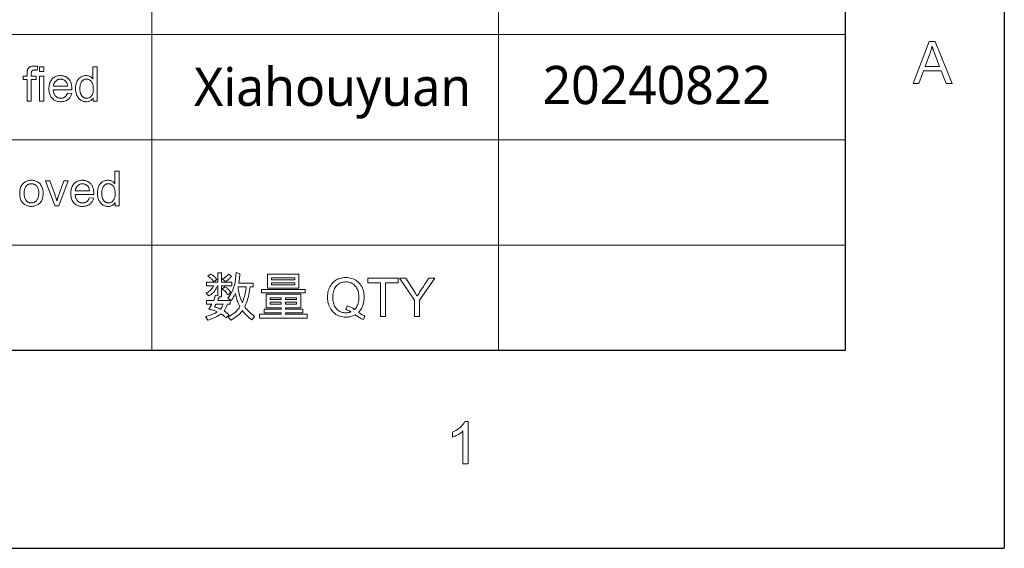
# Model space of a CAD drawing. Header units: millimetres. Extents: x 2163 to 2692, y -1564 to -1190.
# Tile 29 of 45: x 2617 to 2691, y -1564 to -1524. Entities that reach past the tile are written whole.
import ezdxf

# ---------------------------------------------------------------- set-up
doc = ezdxf.new("R2010")
doc.units = ezdxf.units.MM
doc.styles.get("Standard").update_dxf_attribs({"font": 'AcadEref.ttf'})

msp = doc.modelspace()

# ---------------------------------------------------------------- linework, layer by layer
at = {"color": 7, "lineweight": 25}
for p, q in [((2691.116, -1189.809), (2691.116, -1564.029)), ((2679.145, -1201.256), (2679.145, -1549.154)), ((2679.145, -1549.154), (2175.144, -1549.154)), ((2162.54, -1564.029), (2691.116, -1564.029))]:
    msp.add_line(p, q, dxfattribs=at)
at = {"color": 7, "lineweight": 13}
for p, q in [((2627.017, -1501.634), (2627.017, -1549.154)), ((2653.081, -1549.154), (2653.081, -1501.634)), ((2679.145, -1501.605), (2679.145, -1549.154)), ((2679.145, -1501.634), (2679.145, -1549.154)), ((2679.145, -1507.548), (2679.145, -1549.154)), ((2679.145, -1507.574), (2679.145, -1549.154)), ((2548.825, -1525.376), (2679.145, -1525.376)), ((2548.825, -1533.314), (2679.145, -1533.314)), ((2466.025, -1541.234), (2679.145, -1541.234)), ((2466.025, -1549.154), (2679.145, -1549.154)), ((2466.025, -1549.154), (2679.145, -1549.154)), ((2492.665, -1549.154), (2679.145, -1549.154)), ((2492.665, -1549.154), (2679.145, -1549.154))]:
    msp.add_line(p, q, dxfattribs=at)
for points in [[(2687.203, -1529.075), (2686.733, -1529.075), (2686.363, -1528.117), (2685.048, -1528.117), (2684.7, -1529.075), (2684.26, -1529.075), (2685.469, -1525.925), (2685.918, -1525.925)], [(2686.236, -1527.786), (2686.162, -1527.591), (2686.095, -1527.412), (2686.035, -1527.252), (2685.981, -1527.109), (2685.934, -1526.984), (2685.894, -1526.877), (2685.86, -1526.788), (2685.834, -1526.716), (2685.814, -1526.661), (2685.8, -1526.625), (2685.79, -1526.596), (2685.78, -1526.566), (2685.77, -1526.533), (2685.759, -1526.499), (2685.748, -1526.463), (2685.737, -1526.425), (2685.726, -1526.385), (2685.714, -1526.343), (2685.703, -1526.3), (2685.691, -1526.254), (2685.68, -1526.254), (2685.667, -1526.317), (2685.654, -1526.38), (2685.64, -1526.441), (2685.625, -1526.501), (2685.61, -1526.56), (2685.593, -1526.619), (2685.576, -1526.676), (2685.558, -1526.733), (2685.539, -1526.788), (2685.519, -1526.843), (2685.166, -1527.786)], [(2618.46, -1527.794), (2618.412, -1528.073), (2618.393, -1528.07), (2618.374, -1528.067), (2618.355, -1528.064), (2618.336, -1528.062), (2618.318, -1528.06), (2618.299, -1528.058), (2618.28, -1528.057), (2618.262, -1528.056), (2618.243, -1528.055), (2618.225, -1528.055), (2618.202, -1528.056), (2618.181, -1528.057), (2618.16, -1528.06), (2618.14, -1528.063), (2618.12, -1528.067), (2618.102, -1528.073), (2618.084, -1528.079), (2618.068, -1528.086), (2618.052, -1528.095), (2618.037, -1528.104), (2618.023, -1528.115), (2618.01, -1528.129), (2617.999, -1528.146), (2617.99, -1528.166), (2617.981, -1528.189), (2617.975, -1528.214), (2617.97, -1528.243), (2617.966, -1528.274), (2617.964, -1528.308), (2617.963, -1528.345), (2617.963, -1528.522), (2618.326, -1528.522), (2618.326, -1528.768), (2617.963, -1528.768), (2617.963, -1530.398), (2617.645, -1530.398), (2617.645, -1528.768), (2617.362, -1528.768), (2617.362, -1528.522), (2617.645, -1528.522), (2617.645, -1528.319), (2617.645, -1528.291), (2617.646, -1528.263), (2617.647, -1528.236), (2617.649, -1528.21), (2617.652, -1528.184), (2617.654, -1528.159), (2617.658, -1528.134), (2617.662, -1528.109), (2617.666, -1528.086), (2617.671, -1528.062), (2617.678, -1528.04), (2617.686, -1528.017), (2617.695, -1527.995), (2617.707, -1527.974), (2617.72, -1527.953), (2617.735, -1527.932), (2617.751, -1527.912), (2617.77, -1527.893), (2617.79, -1527.873), (2617.812, -1527.855), (2617.836, -1527.837), (2617.863, -1527.821), (2617.891, -1527.807), (2617.923, -1527.795), (2617.957, -1527.785), (2617.993, -1527.777), (2618.032, -1527.77), (2618.073, -1527.766), (2618.117, -1527.763), (2618.163, -1527.762), (2618.191, -1527.762), (2618.22, -1527.763), (2618.249, -1527.765), (2618.278, -1527.767), (2618.308, -1527.77), (2618.338, -1527.773), (2618.368, -1527.777), (2618.398, -1527.782), (2618.429, -1527.788)], [(2618.9, -1528.167), (2618.582, -1528.167), (2618.582, -1527.806), (2618.9, -1527.806)], [(2622.917, -1530.398), (2622.62, -1530.398), (2622.62, -1530.159), (2622.613, -1530.159), (2622.577, -1530.213), (2622.538, -1530.261), (2622.495, -1530.304), (2622.448, -1530.34), (2622.398, -1530.371), (2622.344, -1530.397), (2622.287, -1530.417), (2622.227, -1530.431), (2622.163, -1530.439), (2622.095, -1530.442), (2622.027, -1530.439), (2621.962, -1530.431), (2621.899, -1530.418), (2621.838, -1530.398), (2621.779, -1530.374), (2621.722, -1530.344), (2621.668, -1530.308), (2621.616, -1530.267), (2621.567, -1530.221), (2621.52, -1530.169), (2621.476, -1530.113), (2621.437, -1530.053), (2621.402, -1529.991), (2621.372, -1529.925), (2621.347, -1529.855), (2621.326, -1529.783), (2621.31, -1529.707), (2621.298, -1529.628), (2621.291, -1529.546), (2621.289, -1529.461), (2621.291, -1529.372), (2621.298, -1529.287), (2621.308, -1529.205), (2621.324, -1529.128), (2621.343, -1529.054), (2621.367, -1528.984), (2621.395, -1528.918), (2621.428, -1528.856), (2621.465, -1528.798), (2621.506, -1528.743), (2621.551, -1528.693), (2621.599, -1528.648), (2621.649, -1528.609), (2621.703, -1528.574), (2621.759, -1528.545), (2621.818, -1528.522), (2621.879, -1528.503), (2621.944, -1528.49), (2622.011, -1528.482), (2622.081, -1528.48), (2622.147, -1528.482), (2622.209, -1528.49), (2622.268, -1528.503), (2622.324, -1528.521), (2622.377, -1528.544), (2622.426, -1528.572), (2622.472, -1528.605), (2622.516, -1528.644), (2622.555, -1528.687), (2622.592, -1528.736), (2622.599, -1528.736), (2622.599, -1527.806), (2622.917, -1527.806)], [(2618.9, -1530.398), (2618.582, -1530.398), (2618.582, -1528.522), (2618.9, -1528.522)], [(2621.017, -1529.54), (2619.611, -1529.54), (2619.616, -1529.601), (2619.624, -1529.659), (2619.635, -1529.714), (2619.649, -1529.766), (2619.665, -1529.815), (2619.684, -1529.861), (2619.706, -1529.904), (2619.731, -1529.944), (2619.758, -1529.982), (2619.789, -1530.016), (2619.821, -1530.047), (2619.855, -1530.075), (2619.891, -1530.1), (2619.928, -1530.121), (2619.967, -1530.139), (2620.007, -1530.154), (2620.049, -1530.166), (2620.092, -1530.174), (2620.137, -1530.179), (2620.184, -1530.181), (2620.22, -1530.18), (2620.254, -1530.177), (2620.288, -1530.172), (2620.32, -1530.165), (2620.351, -1530.156), (2620.381, -1530.146), (2620.41, -1530.133), (2620.438, -1530.119), (2620.464, -1530.102), (2620.49, -1530.084), (2620.514, -1530.064), (2620.537, -1530.042), (2620.559, -1530.018), (2620.579, -1529.991), (2620.599, -1529.963), (2620.617, -1529.933), (2620.634, -1529.901), (2620.65, -1529.867), (2620.665, -1529.831), (2620.679, -1529.793), (2621.006, -1529.834), (2620.989, -1529.891), (2620.969, -1529.946), (2620.946, -1529.998), (2620.921, -1530.047), (2620.893, -1530.093), (2620.863, -1530.137), (2620.83, -1530.178), (2620.794, -1530.216), (2620.755, -1530.252), (2620.714, -1530.285), (2620.671, -1530.315), (2620.625, -1530.341), (2620.577, -1530.365), (2620.528, -1530.386), (2620.476, -1530.403), (2620.421, -1530.417), (2620.365, -1530.428), (2620.307, -1530.436), (2620.246, -1530.441), (2620.184, -1530.442), (2620.101, -1530.44), (2620.022, -1530.432), (2619.947, -1530.419), (2619.875, -1530.401), (2619.807, -1530.377), (2619.743, -1530.349), (2619.683, -1530.315), (2619.626, -1530.276), (2619.573, -1530.232), (2619.523, -1530.183), (2619.478, -1530.129), (2619.438, -1530.072), (2619.402, -1530.011), (2619.371, -1529.946), (2619.345, -1529.877), (2619.324, -1529.804), (2619.307, -1529.727), (2619.295, -1529.647), (2619.288, -1529.563), (2619.286, -1529.475), (2619.288, -1529.388), (2619.295, -1529.304), (2619.306, -1529.224), (2619.323, -1529.147), (2619.343, -1529.073), (2619.369, -1529.003), (2619.399, -1528.936), (2619.433, -1528.872), (2619.473, -1528.812), (2619.516, -1528.755), (2619.564, -1528.703), (2619.616, -1528.656), (2619.672, -1528.615), (2619.731, -1528.579), (2619.794, -1528.549), (2619.861, -1528.524), (2619.932, -1528.504), (2620.006, -1528.491), (2620.084, -1528.482), (2620.166, -1528.48), (2620.207, -1528.481), (2620.248, -1528.483), (2620.288, -1528.488), (2620.328, -1528.494), (2620.368, -1528.502), (2620.407, -1528.512), (2620.446, -1528.524), (2620.485, -1528.537), (2620.523, -1528.553), (2620.561, -1528.57), (2620.599, -1528.589), (2620.635, -1528.611), (2620.67, -1528.635), (2620.704, -1528.662), (2620.737, -1528.692), (2620.769, -1528.724), (2620.799, -1528.758), (2620.829, -1528.795), (2620.857, -1528.835), (2620.884, -1528.877), (2620.909, -1528.922), (2620.932, -1528.972), (2620.952, -1529.027), (2620.969, -1529.087), (2620.983, -1529.151), (2620.995, -1529.22), (2621.005, -1529.293), (2621.011, -1529.371), (2621.015, -1529.453)], [(2620.69, -1529.279), (2620.684, -1529.223), (2620.676, -1529.171), (2620.665, -1529.121), (2620.652, -1529.075), (2620.635, -1529.032), (2620.616, -1528.993), (2620.594, -1528.956), (2620.57, -1528.923), (2620.542, -1528.893), (2620.512, -1528.866), (2620.48, -1528.842), (2620.447, -1528.82), (2620.414, -1528.801), (2620.381, -1528.785), (2620.346, -1528.771), (2620.311, -1528.76), (2620.276, -1528.751), (2620.24, -1528.745), (2620.203, -1528.741), (2620.166, -1528.74), (2620.122, -1528.741), (2620.08, -1528.746), (2620.039, -1528.753), (2619.999, -1528.764), (2619.962, -1528.777), (2619.925, -1528.794), (2619.891, -1528.813), (2619.858, -1528.836), (2619.826, -1528.861), (2619.797, -1528.89), (2619.769, -1528.921), (2619.744, -1528.953), (2619.721, -1528.988), (2619.7, -1529.024), (2619.682, -1529.062), (2619.667, -1529.102), (2619.653, -1529.144), (2619.643, -1529.187), (2619.635, -1529.232), (2619.629, -1529.279)], [(2622.129, -1530.181), (2622.17, -1530.179), (2622.21, -1530.174), (2622.248, -1530.165), (2622.285, -1530.153), (2622.321, -1530.138), (2622.356, -1530.119), (2622.39, -1530.096), (2622.422, -1530.071), (2622.453, -1530.042), (2622.482, -1530.009), (2622.51, -1529.973), (2622.535, -1529.933), (2622.556, -1529.89), (2622.575, -1529.844), (2622.591, -1529.793), (2622.604, -1529.74), (2622.614, -1529.682), (2622.622, -1529.621), (2622.626, -1529.557), (2622.627, -1529.489), (2622.626, -1529.422), (2622.622, -1529.358), (2622.615, -1529.296), (2622.606, -1529.237), (2622.594, -1529.181), (2622.58, -1529.128), (2622.562, -1529.077), (2622.542, -1529.03), (2622.52, -1528.985), (2622.495, -1528.943), (2622.467, -1528.904), (2622.437, -1528.87), (2622.405, -1528.839), (2622.37, -1528.813), (2622.333, -1528.79), (2622.294, -1528.772), (2622.253, -1528.758), (2622.209, -1528.748), (2622.163, -1528.742), (2622.115, -1528.74), (2622.066, -1528.742), (2622.02, -1528.747), (2621.977, -1528.757), (2621.936, -1528.771), (2621.897, -1528.789), (2621.861, -1528.811), (2621.827, -1528.837), (2621.796, -1528.867), (2621.767, -1528.901), (2621.741, -1528.938), (2621.717, -1528.979), (2621.695, -1529.023), (2621.676, -1529.069), (2621.66, -1529.118), (2621.646, -1529.169), (2621.634, -1529.222), (2621.626, -1529.278), (2621.619, -1529.336), (2621.615, -1529.397), (2621.614, -1529.461), (2621.615, -1529.507), (2621.617, -1529.551), (2621.62, -1529.595), (2621.625, -1529.636), (2621.631, -1529.676), (2621.639, -1529.715), (2621.648, -1529.753), (2621.658, -1529.789), (2621.669, -1529.823), (2621.682, -1529.856), (2621.696, -1529.888), (2621.712, -1529.918), (2621.728, -1529.946), (2621.745, -1529.973), (2621.764, -1529.998), (2621.783, -1530.021), (2621.804, -1530.043), (2621.826, -1530.063), (2621.849, -1530.082), (2621.872, -1530.099), (2621.897, -1530.115), (2621.922, -1530.128), (2621.947, -1530.141), (2621.972, -1530.151), (2621.997, -1530.16), (2622.023, -1530.168), (2622.049, -1530.173), (2622.075, -1530.177), (2622.102, -1530.18)], [(2624.561, -1538.268), (2624.264, -1538.268), (2624.264, -1538.03), (2624.257, -1538.03), (2624.221, -1538.083), (2624.182, -1538.132), (2624.139, -1538.174), (2624.092, -1538.211), (2624.042, -1538.242), (2623.988, -1538.267), (2623.931, -1538.287), (2623.871, -1538.301), (2623.807, -1538.31), (2623.739, -1538.313), (2623.671, -1538.31), (2623.606, -1538.302), (2623.543, -1538.288), (2623.482, -1538.269), (2623.423, -1538.244), (2623.367, -1538.214), (2623.312, -1538.179), (2623.261, -1538.138), (2623.211, -1538.091), (2623.164, -1538.039), (2623.12, -1537.983), (2623.081, -1537.924), (2623.046, -1537.861), (2623.016, -1537.795), (2622.991, -1537.726), (2622.97, -1537.653), (2622.954, -1537.578), (2622.942, -1537.499), (2622.935, -1537.417), (2622.933, -1537.331), (2622.935, -1537.242), (2622.942, -1537.157), (2622.953, -1537.076), (2622.968, -1536.998), (2622.987, -1536.925), (2623.011, -1536.855), (2623.04, -1536.789), (2623.072, -1536.726), (2623.109, -1536.668), (2623.15, -1536.613), (2623.195, -1536.563), (2623.243, -1536.519), (2623.293, -1536.479), (2623.347, -1536.445), (2623.403, -1536.416), (2623.462, -1536.392), (2623.523, -1536.374), (2623.588, -1536.361), (2623.655, -1536.353), (2623.725, -1536.35), (2623.791, -1536.353), (2623.853, -1536.36), (2623.912, -1536.373), (2623.968, -1536.391), (2624.021, -1536.414), (2624.07, -1536.442), (2624.117, -1536.476), (2624.16, -1536.514), (2624.199, -1536.558), (2624.236, -1536.606), (2624.243, -1536.606), (2624.243, -1535.676), (2624.561, -1535.676)], [(2617.97, -1536.35), (2618.045, -1536.353), (2618.117, -1536.36), (2618.186, -1536.372), (2618.253, -1536.39), (2618.318, -1536.412), (2618.379, -1536.439), (2618.438, -1536.471), (2618.495, -1536.508), (2618.549, -1536.551), (2618.6, -1536.598), (2618.648, -1536.649), (2618.69, -1536.705), (2618.728, -1536.765), (2618.76, -1536.829), (2618.788, -1536.897), (2618.81, -1536.97), (2618.828, -1537.046), (2618.84, -1537.127), (2618.848, -1537.212), (2618.85, -1537.301), (2618.848, -1537.409), (2618.84, -1537.51), (2618.826, -1537.604), (2618.807, -1537.692), (2618.783, -1537.774), (2618.753, -1537.849), (2618.718, -1537.917), (2618.677, -1537.979), (2618.631, -1538.035), (2618.58, -1538.084), (2618.525, -1538.127), (2618.469, -1538.166), (2618.411, -1538.2), (2618.353, -1538.23), (2618.292, -1538.255), (2618.23, -1538.276), (2618.167, -1538.292), (2618.103, -1538.303), (2618.037, -1538.31), (2617.97, -1538.313), (2617.9, -1538.31), (2617.832, -1538.303), (2617.765, -1538.291), (2617.701, -1538.275), (2617.638, -1538.254), (2617.577, -1538.228), (2617.518, -1538.197), (2617.461, -1538.162), (2617.406, -1538.122), (2617.353, -1538.077), (2617.303, -1538.028), (2617.259, -1537.972), (2617.219, -1537.912), (2617.185, -1537.845), (2617.157, -1537.773), (2617.133, -1537.696), (2617.115, -1537.613), (2617.102, -1537.525), (2617.094, -1537.431), (2617.091, -1537.331), (2617.094, -1537.235), (2617.101, -1537.143), (2617.114, -1537.057), (2617.132, -1536.976), (2617.154, -1536.899), (2617.182, -1536.828), (2617.215, -1536.762), (2617.253, -1536.7), (2617.296, -1536.644), (2617.344, -1536.593), (2617.396, -1536.547), (2617.45, -1536.506), (2617.507, -1536.469), (2617.566, -1536.438), (2617.627, -1536.411), (2617.691, -1536.389), (2617.757, -1536.372), (2617.826, -1536.36), (2617.897, -1536.352)], [(2617.97, -1538.051), (2618.023, -1538.049), (2618.074, -1538.043), (2618.122, -1538.033), (2618.167, -1538.019), (2618.21, -1538.001), (2618.25, -1537.978), (2618.287, -1537.952), (2618.322, -1537.922), (2618.354, -1537.888), (2618.384, -1537.849), (2618.411, -1537.808), (2618.435, -1537.764), (2618.456, -1537.717), (2618.474, -1537.668), (2618.49, -1537.616), (2618.502, -1537.562), (2618.512, -1537.505), (2618.519, -1537.445), (2618.524, -1537.383), (2618.525, -1537.319), (2618.524, -1537.25), (2618.519, -1537.185), (2618.511, -1537.123), (2618.5, -1537.065), (2618.485, -1537.01), (2618.468, -1536.959), (2618.447, -1536.911), (2618.423, -1536.867), (2618.396, -1536.826), (2618.365, -1536.789), (2618.332, -1536.755), (2618.298, -1536.724), (2618.262, -1536.697), (2618.225, -1536.674), (2618.186, -1536.655), (2618.146, -1536.639), (2618.104, -1536.626), (2618.061, -1536.617), (2618.016, -1536.612), (2617.97, -1536.61), (2617.922, -1536.612), (2617.877, -1536.617), (2617.832, -1536.626), (2617.79, -1536.639), (2617.749, -1536.655), (2617.71, -1536.675), (2617.673, -1536.699), (2617.638, -1536.726), (2617.604, -1536.757), (2617.572, -1536.791), (2617.543, -1536.829), (2617.516, -1536.871), (2617.493, -1536.916), (2617.473, -1536.965), (2617.455, -1537.017), (2617.441, -1537.073), (2617.431, -1537.132), (2617.423, -1537.195), (2617.418, -1537.261), (2617.417, -1537.331), (2617.418, -1537.401), (2617.423, -1537.467), (2617.431, -1537.53), (2617.442, -1537.589), (2617.456, -1537.644), (2617.474, -1537.697), (2617.494, -1537.745), (2617.518, -1537.79), (2617.545, -1537.832), (2617.575, -1537.87), (2617.607, -1537.904), (2617.641, -1537.935), (2617.677, -1537.962), (2617.714, -1537.986), (2617.753, -1538.006), (2617.793, -1538.022), (2617.835, -1538.035), (2617.878, -1538.044), (2617.923, -1538.049)], [(2620.744, -1536.392), (2620.035, -1538.268), (2619.738, -1538.268), (2619.026, -1536.392), (2619.361, -1536.392), (2619.749, -1537.478), (2619.77, -1537.538), (2619.789, -1537.593), (2619.806, -1537.645), (2619.822, -1537.692), (2619.836, -1537.736), (2619.848, -1537.776), (2619.859, -1537.812), (2619.867, -1537.844), (2619.874, -1537.871), (2619.879, -1537.895), (2619.887, -1537.895), (2619.893, -1537.872), (2619.899, -1537.847), (2619.907, -1537.82), (2619.916, -1537.792), (2619.925, -1537.763), (2619.935, -1537.732), (2619.946, -1537.699), (2619.958, -1537.664), (2619.97, -1537.629), (2619.984, -1537.591), (2620.419, -1536.392)], [(2622.661, -1537.411), (2621.255, -1537.411), (2621.26, -1537.472), (2621.268, -1537.529), (2621.279, -1537.584), (2621.293, -1537.636), (2621.309, -1537.685), (2621.328, -1537.731), (2621.35, -1537.775), (2621.375, -1537.815), (2621.402, -1537.852), (2621.433, -1537.886), (2621.465, -1537.918), (2621.499, -1537.946), (2621.535, -1537.97), (2621.572, -1537.992), (2621.611, -1538.01), (2621.651, -1538.025), (2621.693, -1538.036), (2621.736, -1538.044), (2621.781, -1538.049), (2621.828, -1538.051), (2621.864, -1538.05), (2621.898, -1538.047), (2621.932, -1538.042), (2621.964, -1538.036), (2621.995, -1538.027), (2622.025, -1538.016), (2622.054, -1538.004), (2622.082, -1537.989), (2622.108, -1537.973), (2622.134, -1537.955), (2622.158, -1537.934), (2622.181, -1537.912), (2622.203, -1537.888), (2622.223, -1537.862), (2622.243, -1537.834), (2622.261, -1537.804), (2622.278, -1537.772), (2622.294, -1537.738), (2622.309, -1537.702), (2622.323, -1537.664), (2622.65, -1537.704), (2622.633, -1537.762), (2622.613, -1537.816), (2622.59, -1537.868), (2622.565, -1537.917), (2622.537, -1537.964), (2622.507, -1538.008), (2622.474, -1538.049), (2622.438, -1538.087), (2622.399, -1538.122), (2622.358, -1538.155), (2622.315, -1538.185), (2622.269, -1538.212), (2622.221, -1538.235), (2622.172, -1538.256), (2622.12, -1538.273), (2622.066, -1538.287), (2622.009, -1538.298), (2621.951, -1538.306), (2621.89, -1538.311), (2621.828, -1538.313), (2621.745, -1538.31), (2621.666, -1538.302), (2621.591, -1538.289), (2621.519, -1538.271), (2621.452, -1538.248), (2621.387, -1538.219), (2621.327, -1538.186), (2621.27, -1538.147), (2621.217, -1538.103), (2621.168, -1538.054), (2621.122, -1538), (2621.082, -1537.942), (2621.046, -1537.881), (2621.015, -1537.816), (2620.989, -1537.747), (2620.968, -1537.674), (2620.951, -1537.598), (2620.939, -1537.517), (2620.932, -1537.433), (2620.93, -1537.345), (2620.932, -1537.258), (2620.939, -1537.175), (2620.95, -1537.094), (2620.967, -1537.017), (2620.987, -1536.944), (2621.013, -1536.873), (2621.043, -1536.806), (2621.077, -1536.743), (2621.117, -1536.683), (2621.16, -1536.626), (2621.208, -1536.573), (2621.26, -1536.527), (2621.316, -1536.485), (2621.375, -1536.449), (2621.438, -1536.419), (2621.505, -1536.394), (2621.576, -1536.375), (2621.65, -1536.361), (2621.728, -1536.353), (2621.81, -1536.35), (2621.851, -1536.351), (2621.892, -1536.354), (2621.932, -1536.358), (2621.972, -1536.364), (2622.012, -1536.373), (2622.051, -1536.382), (2622.09, -1536.394), (2622.129, -1536.408), (2622.167, -1536.423), (2622.205, -1536.44), (2622.243, -1536.459), (2622.279, -1536.481), (2622.314, -1536.506), (2622.348, -1536.533), (2622.381, -1536.562), (2622.413, -1536.594), (2622.443, -1536.628), (2622.473, -1536.665), (2622.501, -1536.705), (2622.528, -1536.747), (2622.553, -1536.793), (2622.576, -1536.843), (2622.596, -1536.898), (2622.613, -1536.957), (2622.628, -1537.021), (2622.639, -1537.09), (2622.649, -1537.163), (2622.655, -1537.241), (2622.659, -1537.324)], [(2622.334, -1537.149), (2622.328, -1537.094), (2622.32, -1537.041), (2622.309, -1536.992), (2622.296, -1536.946), (2622.279, -1536.903), (2622.26, -1536.863), (2622.238, -1536.827), (2622.214, -1536.793), (2622.186, -1536.763), (2622.156, -1536.736), (2622.124, -1536.712), (2622.091, -1536.691), (2622.058, -1536.672), (2622.025, -1536.655), (2621.99, -1536.642), (2621.955, -1536.63), (2621.92, -1536.621), (2621.884, -1536.615), (2621.847, -1536.611), (2621.81, -1536.61), (2621.766, -1536.611), (2621.724, -1536.616), (2621.683, -1536.623), (2621.643, -1536.634), (2621.606, -1536.648), (2621.569, -1536.664), (2621.535, -1536.684), (2621.502, -1536.706), (2621.47, -1536.732), (2621.441, -1536.76), (2621.413, -1536.791), (2621.388, -1536.824), (2621.365, -1536.858), (2621.344, -1536.895), (2621.326, -1536.933), (2621.311, -1536.972), (2621.298, -1537.014), (2621.287, -1537.057), (2621.279, -1537.102), (2621.273, -1537.149)], [(2623.773, -1538.051), (2623.814, -1538.049), (2623.854, -1538.044), (2623.892, -1538.035), (2623.929, -1538.023), (2623.966, -1538.008), (2624, -1537.989), (2624.034, -1537.967), (2624.066, -1537.941), (2624.097, -1537.912), (2624.126, -1537.879), (2624.154, -1537.843), (2624.179, -1537.804), (2624.2, -1537.761), (2624.219, -1537.714), (2624.235, -1537.664), (2624.248, -1537.61), (2624.258, -1537.553), (2624.266, -1537.492), (2624.27, -1537.427), (2624.271, -1537.36), (2624.27, -1537.292), (2624.266, -1537.228), (2624.259, -1537.166), (2624.25, -1537.108), (2624.238, -1537.052), (2624.224, -1536.998), (2624.206, -1536.948), (2624.187, -1536.9), (2624.164, -1536.855), (2624.139, -1536.813), (2624.111, -1536.775), (2624.081, -1536.74), (2624.049, -1536.71), (2624.014, -1536.683), (2623.977, -1536.661), (2623.938, -1536.642), (2623.897, -1536.628), (2623.853, -1536.618), (2623.807, -1536.612), (2623.759, -1536.61), (2623.71, -1536.612), (2623.664, -1536.618), (2623.621, -1536.628), (2623.58, -1536.642), (2623.541, -1536.66), (2623.505, -1536.682), (2623.471, -1536.707), (2623.44, -1536.737), (2623.411, -1536.771), (2623.385, -1536.809), (2623.361, -1536.85), (2623.339, -1536.893), (2623.32, -1536.939), (2623.304, -1536.988), (2623.29, -1537.039), (2623.278, -1537.092), (2623.27, -1537.148), (2623.263, -1537.207), (2623.26, -1537.268), (2623.258, -1537.331), (2623.259, -1537.377), (2623.261, -1537.422), (2623.264, -1537.465), (2623.269, -1537.507), (2623.275, -1537.547), (2623.283, -1537.586), (2623.292, -1537.623), (2623.302, -1537.659), (2623.313, -1537.693), (2623.326, -1537.726), (2623.34, -1537.758), (2623.356, -1537.788), (2623.372, -1537.816), (2623.389, -1537.843), (2623.408, -1537.868), (2623.427, -1537.892), (2623.448, -1537.914), (2623.47, -1537.934), (2623.493, -1537.953), (2623.516, -1537.97), (2623.541, -1537.985), (2623.566, -1537.999), (2623.591, -1538.011), (2623.616, -1538.022), (2623.641, -1538.031), (2623.667, -1538.038), (2623.693, -1538.044), (2623.72, -1538.048), (2623.746, -1538.05)], [(2633.042, -1544.299), (2632.27, -1544.299), (2632.27, -1545.126), (2632.087, -1545.126), (2632.084, -1545.136), (2632.079, -1545.15), (2632.073, -1545.167), (2632.065, -1545.187), (2632.055, -1545.211), (2632.044, -1545.239), (2632.031, -1545.269), (2632.017, -1545.303), (2632.001, -1545.341), (2631.983, -1545.381), (2632.909, -1545.381), (2632.909, -1545.67), (2632.712, -1545.67), (2632.693, -1545.73), (2632.672, -1545.787), (2632.649, -1545.843), (2632.626, -1545.896), (2632.601, -1545.948), (2632.574, -1545.998), (2632.546, -1546.045), (2632.517, -1546.091), (2632.487, -1546.135), (2632.455, -1546.177), (2632.509, -1546.215), (2632.559, -1546.252), (2632.606, -1546.287), (2632.649, -1546.32), (2632.688, -1546.351), (2632.724, -1546.38), (2632.757, -1546.408), (2632.785, -1546.433), (2632.81, -1546.457), (2632.832, -1546.479), (2632.608, -1546.703), (2632.572, -1546.665), (2632.536, -1546.629), (2632.499, -1546.594), (2632.462, -1546.561), (2632.425, -1546.53), (2632.387, -1546.5), (2632.349, -1546.473), (2632.311, -1546.446), (2632.272, -1546.422), (2632.233, -1546.399), (2632.129, -1546.464), (2632.026, -1546.526), (2631.924, -1546.583), (2631.823, -1546.636), (2631.723, -1546.684), (2631.624, -1546.729), (2631.525, -1546.769), (2631.427, -1546.805), (2631.331, -1546.837), (2631.235, -1546.864), (2631.05, -1546.591), (2631.154, -1546.57), (2631.254, -1546.546), (2631.351, -1546.519), (2631.445, -1546.488), (2631.536, -1546.455), (2631.623, -1546.418), (2631.707, -1546.379), (2631.788, -1546.336), (2631.866, -1546.29), (2631.94, -1546.242), (2631.889, -1546.218), (2631.836, -1546.195), (2631.781, -1546.172), (2631.723, -1546.151), (2631.662, -1546.13), (2631.599, -1546.11), (2631.534, -1546.091), (2631.466, -1546.073), (2631.396, -1546.056), (2631.323, -1546.039), (2631.533, -1545.67), (2631.135, -1545.67), (2631.135, -1545.381), (2631.673, -1545.381), (2631.682, -1545.363), (2631.692, -1545.34), (2631.703, -1545.313), (2631.714, -1545.281), (2631.727, -1545.244), (2631.74, -1545.203), (2631.755, -1545.157), (2631.77, -1545.106), (2631.786, -1545.05), (2631.802, -1544.99), (2631.979, -1545.034), (2631.979, -1544.299), (2631.96, -1544.299), (2631.919, -1544.394), (2631.873, -1544.484), (2631.821, -1544.57), (2631.764, -1544.652), (2631.701, -1544.73), (2631.633, -1544.803), (2631.56, -1544.871), (2631.481, -1544.936), (2631.397, -1544.996), (2631.307, -1545.051), (2631.119, -1544.833), (2631.188, -1544.795), (2631.253, -1544.754), (2631.315, -1544.709), (2631.374, -1544.661), (2631.43, -1544.609), (2631.483, -1544.554), (2631.532, -1544.495), (2631.578, -1544.433), (2631.621, -1544.368), (2631.661, -1544.299), (2631.135, -1544.299), (2631.135, -1544.004), (2631.979, -1544.004), (2631.979, -1543.309), (2632.27, -1543.309), (2632.27, -1544.004), (2633.042, -1544.004)], [(2631.903, -1543.804), (2631.691, -1543.981), (2631.656, -1543.933), (2631.619, -1543.886), (2631.58, -1543.841), (2631.539, -1543.798), (2631.495, -1543.756), (2631.449, -1543.716), (2631.401, -1543.677), (2631.35, -1543.64), (2631.298, -1543.604), (2631.243, -1543.57), (2631.433, -1543.405), (2631.496, -1543.435), (2631.556, -1543.467), (2631.612, -1543.502), (2631.664, -1543.539), (2631.713, -1543.577), (2631.758, -1543.618), (2631.799, -1543.661), (2631.837, -1543.707), (2631.872, -1543.754)], [(2633.009, -1543.55), (2632.972, -1543.604), (2632.933, -1543.655), (2632.892, -1543.703), (2632.85, -1543.749), (2632.806, -1543.792), (2632.76, -1543.833), (2632.712, -1543.872), (2632.663, -1543.908), (2632.612, -1543.942), (2632.559, -1543.973), (2632.341, -1543.778), (2632.4, -1543.743), (2632.456, -1543.707), (2632.51, -1543.672), (2632.56, -1543.635), (2632.607, -1543.598), (2632.651, -1543.561), (2632.692, -1543.524), (2632.73, -1543.486), (2632.765, -1543.448), (2632.797, -1543.409)], [(2634.739, -1546.584), (2634.531, -1546.833), (2634.437, -1546.761), (2634.347, -1546.691), (2634.264, -1546.62), (2634.186, -1546.55), (2634.113, -1546.481), (2634.046, -1546.413), (2633.985, -1546.345), (2633.929, -1546.278), (2633.879, -1546.211), (2633.834, -1546.145), (2633.785, -1546.217), (2633.728, -1546.29), (2633.663, -1546.362), (2633.59, -1546.434), (2633.508, -1546.507), (2633.418, -1546.58), (2633.319, -1546.653), (2633.212, -1546.726), (2633.097, -1546.799), (2632.973, -1546.872), (2632.755, -1546.627), (2632.876, -1546.564), (2632.989, -1546.499), (2633.096, -1546.431), (2633.195, -1546.36), (2633.288, -1546.285), (2633.374, -1546.208), (2633.453, -1546.128), (2633.525, -1546.045), (2633.591, -1545.959), (2633.649, -1545.87), (2633.604, -1545.783), (2633.562, -1545.693), (2633.522, -1545.6), (2633.485, -1545.504), (2633.45, -1545.405), (2633.417, -1545.303), (2633.387, -1545.198), (2633.359, -1545.09), (2633.334, -1544.979), (2633.311, -1544.865), (2633.287, -1544.915), (2633.261, -1544.965), (2633.233, -1545.017), (2633.203, -1545.068), (2633.172, -1545.12), (2633.139, -1545.173), (2633.104, -1545.226), (2633.067, -1545.28), (2633.029, -1545.334), (2632.989, -1545.389), (2632.736, -1545.21), (2632.842, -1545.082), (2632.94, -1544.939), (2633.027, -1544.782), (2633.105, -1544.611), (2633.174, -1544.427), (2633.233, -1544.228), (2633.282, -1544.015), (2633.322, -1543.788), (2633.352, -1543.548), (2633.372, -1543.293), (2633.653, -1543.374), (2633.644, -1543.464), (2633.636, -1543.551), (2633.627, -1543.632), (2633.618, -1543.71), (2633.609, -1543.782), (2633.601, -1543.85), (2633.592, -1543.914), (2633.583, -1543.973), (2633.574, -1544.027), (2633.565, -1544.077), (2634.643, -1544.077), (2634.643, -1544.366), (2634.413, -1544.37), (2634.398, -1544.495), (2634.376, -1544.648), (2634.351, -1544.796), (2634.322, -1544.941), (2634.29, -1545.082), (2634.253, -1545.219), (2634.212, -1545.352), (2634.168, -1545.482), (2634.119, -1545.607), (2634.067, -1545.729), (2634.011, -1545.847), (2634.052, -1545.913), (2634.101, -1545.981), (2634.156, -1546.05), (2634.219, -1546.121), (2634.288, -1546.194), (2634.364, -1546.269), (2634.448, -1546.345), (2634.538, -1546.423), (2634.635, -1546.502)], [(2638.083, -1544.472), (2635.73, -1544.472), (2635.73, -1543.421), (2638.083, -1543.421)], [(2637.777, -1543.827), (2637.777, -1543.698), (2636.034, -1543.698), (2636.034, -1543.827)], [(2637.777, -1544.21), (2637.777, -1544.061), (2636.034, -1544.061), (2636.034, -1544.21)], [(2643.044, -1546.556), (2642.93, -1546.821), (2642.863, -1546.795), (2642.798, -1546.766), (2642.734, -1546.736), (2642.671, -1546.703), (2642.609, -1546.669), (2642.548, -1546.632), (2642.488, -1546.593), (2642.429, -1546.553), (2642.371, -1546.51), (2642.315, -1546.466), (2642.249, -1546.5), (2642.182, -1546.53), (2642.114, -1546.557), (2642.045, -1546.58), (2641.975, -1546.6), (2641.904, -1546.616), (2641.831, -1546.628), (2641.758, -1546.637), (2641.683, -1546.643), (2641.607, -1546.644), (2641.489, -1546.64), (2641.375, -1546.628), (2641.265, -1546.607), (2641.16, -1546.578), (2641.059, -1546.54), (2640.962, -1546.494), (2640.87, -1546.44), (2640.782, -1546.377), (2640.698, -1546.306), (2640.619, -1546.227), (2640.546, -1546.141), (2640.481, -1546.051), (2640.423, -1545.955), (2640.373, -1545.855), (2640.331, -1545.75), (2640.296, -1545.641), (2640.269, -1545.527), (2640.25, -1545.408), (2640.238, -1545.284), (2640.234, -1545.155), (2640.238, -1545.028), (2640.249, -1544.905), (2640.268, -1544.787), (2640.294, -1544.673), (2640.328, -1544.564), (2640.369, -1544.459), (2640.417, -1544.359), (2640.473, -1544.264), (2640.537, -1544.173), (2640.608, -1544.087), (2640.685, -1544.007), (2640.767, -1543.935), (2640.855, -1543.872), (2640.948, -1543.818), (2641.046, -1543.771), (2641.15, -1543.733), (2641.258, -1543.704), (2641.372, -1543.683), (2641.491, -1543.67), (2641.615, -1543.666), (2641.734, -1543.67), (2641.848, -1543.683), (2641.958, -1543.703), (2642.063, -1543.732), (2642.164, -1543.769), (2642.261, -1543.814), (2642.353, -1543.867), (2642.441, -1543.929), (2642.525, -1543.999), (2642.604, -1544.077), (2642.678, -1544.161), (2642.743, -1544.251), (2642.801, -1544.346), (2642.852, -1544.446), (2642.894, -1544.551), (2642.929, -1544.661), (2642.956, -1544.776), (2642.975, -1544.896), (2642.987, -1545.021), (2642.991, -1545.151), (2642.986, -1545.291), (2642.973, -1545.424), (2642.951, -1545.552), (2642.921, -1545.674), (2642.882, -1545.79), (2642.834, -1545.901), (2642.778, -1546.006), (2642.713, -1546.104), (2642.639, -1546.198), (2642.556, -1546.285), (2642.605, -1546.319), (2642.654, -1546.352), (2642.702, -1546.383), (2642.751, -1546.412), (2642.8, -1546.44), (2642.849, -1546.466), (2642.897, -1546.491), (2642.946, -1546.514), (2642.995, -1546.536)], [(2642.258, -1546.077), (2642.322, -1546.011), (2642.379, -1545.94), (2642.43, -1545.863), (2642.474, -1545.779), (2642.511, -1545.69), (2642.542, -1545.595), (2642.565, -1545.494), (2642.582, -1545.387), (2642.592, -1545.274), (2642.596, -1545.155), (2642.593, -1545.049), (2642.585, -1544.947), (2642.571, -1544.85), (2642.552, -1544.758), (2642.528, -1544.67), (2642.498, -1544.587), (2642.462, -1544.509), (2642.422, -1544.435), (2642.375, -1544.366), (2642.324, -1544.302), (2642.267, -1544.243), (2642.208, -1544.19), (2642.146, -1544.144), (2642.08, -1544.104), (2642.01, -1544.07), (2641.938, -1544.042), (2641.862, -1544.02), (2641.783, -1544.005), (2641.701, -1543.995), (2641.615, -1543.992), (2641.53, -1543.995), (2641.447, -1544.004), (2641.368, -1544.019), (2641.292, -1544.04), (2641.219, -1544.067), (2641.15, -1544.099), (2641.084, -1544.138), (2641.021, -1544.182), (2640.961, -1544.233), (2640.904, -1544.289), (2640.852, -1544.351), (2640.805, -1544.419), (2640.764, -1544.492), (2640.728, -1544.57), (2640.698, -1544.654), (2640.673, -1544.743), (2640.654, -1544.838), (2640.64, -1544.938), (2640.632, -1545.044), (2640.629, -1545.155), (2640.632, -1545.264), (2640.64, -1545.368), (2640.654, -1545.467), (2640.673, -1545.561), (2640.698, -1545.649), (2640.728, -1545.733), (2640.764, -1545.811), (2640.805, -1545.885), (2640.852, -1545.953), (2640.904, -1546.016), (2640.961, -1546.073), (2641.021, -1546.125), (2641.084, -1546.17), (2641.15, -1546.209), (2641.219, -1546.243), (2641.292, -1546.27), (2641.368, -1546.291), (2641.447, -1546.306), (2641.53, -1546.315), (2641.615, -1546.318), (2641.658, -1546.318), (2641.699, -1546.315), (2641.74, -1546.311), (2641.78, -1546.306), (2641.819, -1546.299), (2641.857, -1546.291), (2641.894, -1546.281), (2641.93, -1546.269), (2641.966, -1546.256), (2642, -1546.242), (2641.962, -1546.218), (2641.924, -1546.196), (2641.886, -1546.176), (2641.849, -1546.157), (2641.811, -1546.14), (2641.773, -1546.124), (2641.736, -1546.11), (2641.698, -1546.097), (2641.661, -1546.086), (2641.623, -1546.077), (2641.716, -1545.798), (2641.784, -1545.819), (2641.85, -1545.841), (2641.912, -1545.865), (2641.971, -1545.89), (2642.027, -1545.918), (2642.08, -1545.946), (2642.129, -1545.977), (2642.175, -1546.008), (2642.218, -1546.042)], [(2645.544, -1544.057), (2644.592, -1544.057), (2644.592, -1546.595), (2644.208, -1546.595), (2644.208, -1544.057), (2643.264, -1544.057), (2643.264, -1543.715), (2645.544, -1543.715)], [(2648.293, -1543.715), (2647.145, -1545.375), (2647.145, -1546.595), (2646.762, -1546.595), (2646.762, -1545.375), (2645.652, -1543.715), (2646.116, -1543.715), (2646.749, -1544.684), (2646.768, -1544.714), (2646.789, -1544.746), (2646.81, -1544.781), (2646.831, -1544.817), (2646.854, -1544.854), (2646.877, -1544.894), (2646.901, -1544.935), (2646.925, -1544.979), (2646.951, -1545.024), (2646.977, -1545.071), (2647, -1545.028), (2647.038, -1544.965), (2647.09, -1544.881), (2647.156, -1544.777), (2647.236, -1544.651), (2647.33, -1544.506), (2647.439, -1544.339), (2647.561, -1544.152), (2647.698, -1543.944), (2647.849, -1543.715)], [(2632.958, -1544.78), (2632.732, -1544.975), (2632.701, -1544.92), (2632.668, -1544.867), (2632.632, -1544.816), (2632.594, -1544.767), (2632.554, -1544.721), (2632.512, -1544.677), (2632.468, -1544.635), (2632.421, -1544.596), (2632.372, -1544.558), (2632.321, -1544.523), (2632.506, -1544.354), (2632.556, -1544.381), (2632.605, -1544.412), (2632.653, -1544.447), (2632.7, -1544.484), (2632.745, -1544.525), (2632.79, -1544.57), (2632.834, -1544.617), (2632.876, -1544.668), (2632.917, -1544.722)], [(2634.128, -1544.37), (2633.504, -1544.37), (2633.521, -1544.508), (2633.542, -1544.643), (2633.566, -1544.773), (2633.594, -1544.898), (2633.625, -1545.019), (2633.659, -1545.136), (2633.697, -1545.248), (2633.738, -1545.356), (2633.782, -1545.459), (2633.83, -1545.558), (2633.872, -1545.449), (2633.912, -1545.337), (2633.948, -1545.223), (2633.982, -1545.108), (2634.014, -1544.99), (2634.042, -1544.87), (2634.068, -1544.748), (2634.091, -1544.624), (2634.111, -1544.498)], [(2638.549, -1544.825), (2635.27, -1544.825), (2635.27, -1544.564), (2638.549, -1544.564)], [(2638.714, -1546.715), (2635.119, -1546.715), (2635.119, -1546.422), (2636.759, -1546.422), (2636.759, -1546.307), (2635.468, -1546.307), (2635.468, -1546.043), (2636.759, -1546.043), (2636.759, -1545.939), (2635.612, -1545.939), (2635.612, -1544.918), (2638.217, -1544.918), (2638.217, -1545.939), (2637.065, -1545.939), (2637.065, -1546.043), (2638.368, -1546.043), (2638.368, -1546.307), (2637.065, -1546.307), (2637.065, -1546.422), (2638.714, -1546.422)], [(2636.759, -1545.305), (2636.759, -1545.179), (2635.918, -1545.179), (2635.918, -1545.305)], [(2636.759, -1545.678), (2636.759, -1545.529), (2635.918, -1545.529), (2635.918, -1545.678)], [(2637.91, -1545.305), (2637.91, -1545.179), (2637.065, -1545.179), (2637.065, -1545.305)], [(2637.91, -1545.678), (2637.91, -1545.529), (2637.065, -1545.529), (2637.065, -1545.678)], [(2632.394, -1545.67), (2631.848, -1545.67), (2631.834, -1545.698), (2631.82, -1545.725), (2631.808, -1545.749), (2631.796, -1545.772), (2631.785, -1545.793), (2631.775, -1545.812), (2631.765, -1545.829), (2631.757, -1545.845), (2631.749, -1545.859), (2631.742, -1545.87), (2631.748, -1545.871), (2631.763, -1545.876), (2631.786, -1545.884), (2631.818, -1545.896), (2631.858, -1545.911), (2631.906, -1545.929), (2631.962, -1545.952), (2632.027, -1545.977), (2632.1, -1546.007), (2632.182, -1546.039), (2632.201, -1546.019), (2632.22, -1545.995), (2632.24, -1545.967), (2632.261, -1545.936), (2632.282, -1545.901), (2632.303, -1545.862), (2632.325, -1545.82), (2632.348, -1545.773), (2632.37, -1545.724)], [(2650.804, -1557.668), (2650.418, -1557.668), (2650.418, -1555.203), (2650.358, -1555.258), (2650.294, -1555.31), (2650.226, -1555.361), (2650.154, -1555.41), (2650.079, -1555.458), (2649.999, -1555.503), (2649.916, -1555.547), (2649.828, -1555.59), (2649.737, -1555.631), (2649.642, -1555.67), (2649.642, -1555.296), (2649.771, -1555.23), (2649.892, -1555.162), (2650.004, -1555.09), (2650.108, -1555.015), (2650.204, -1554.938), (2650.291, -1554.857), (2650.369, -1554.773), (2650.439, -1554.686), (2650.5, -1554.596), (2650.553, -1554.503), (2650.804, -1554.503)]]:
    msp.add_lwpolyline(points, close=True, dxfattribs=at)

# ---------------------------------------------------------------- texts
at = {"char_height": 2.88, "width": 15.91721, "attachment_point": 1}
for s, insert in [('{\\fMicrosoft YaHei|b0|i0|c134|p0;Xiahouyuan}', (2630.202, -1527.878)), ('{\\fMicrosoft YaHei|b0|i0|c134|p0;20240822}', (2656.401, -1527.744))]:
    msp.add_mtext(s, dxfattribs=dict(at, insert=insert))

doc.saveas('drawing.dxf')
